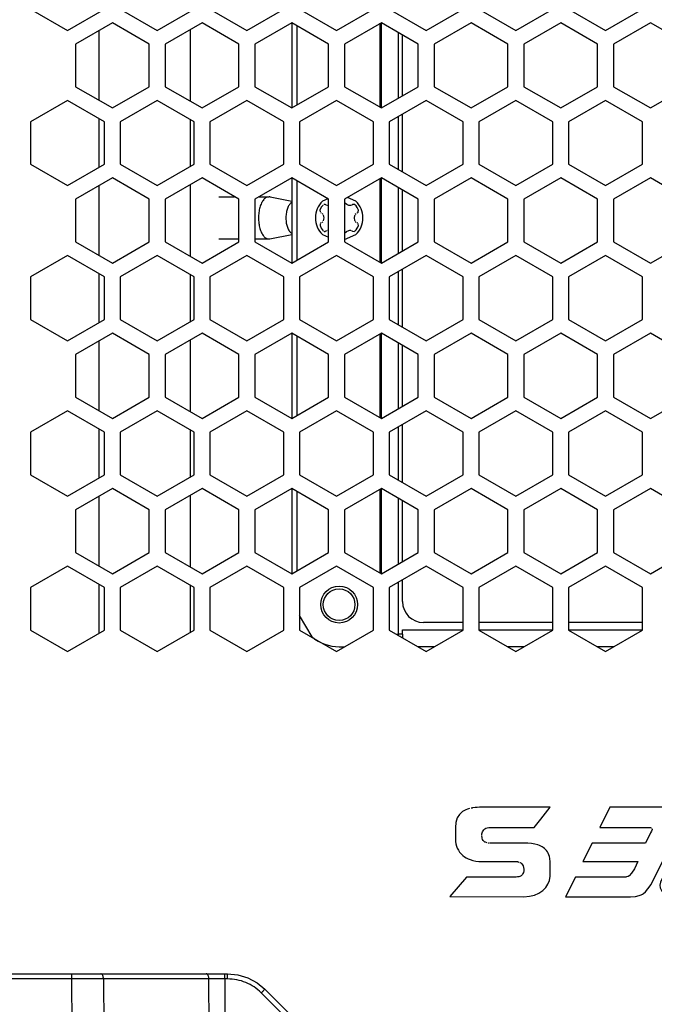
# Model space of a CAD drawing. Header units: millimetres. Extents: x -154 to 86, y -114 to 336.
# Tile 3 of 15: x -111 to -51, y -14 to 79. Entities that reach past the tile are written whole.
import ezdxf

# ---------------------------------------------------------------- set-up
doc = ezdxf.new("R2010")
doc.units = ezdxf.units.MM

# ---------------------------------------------------------------- blocks, each defined once
blk = doc.blocks.new('Gehaeuseschale-oben-Einbaudummy__1', base_point=(-136.349, -11.25))
at = {"color": 7, "linetype": 'Continuous'}
for p, q in [((-110.099, 80.208), (-106.599, 78.187)), ((-106.599, 78.187), (-103.099, 80.208)), ((-101.599, 80.208), (-98.099, 78.187)), ((-98.099, 78.187), (-94.599, 80.208)), ((-93.099, 80.208), (-89.599, 78.187)), ((-89.599, 78.187), (-86.099, 80.208)), ((-84.599, 80.208), (-81.099, 78.187)), ((-81.099, 78.187), (-77.599, 80.208)), ((-76.099, 80.208), (-72.599, 78.187)), ((-72.599, 78.187), (-69.099, 80.208)), ((-67.599, 80.208), (-64.099, 78.187)), ((-64.099, 78.187), (-60.599, 80.208)), ((-59.099, 80.208), (-55.599, 78.187)), ((-55.599, 78.187), (-52.099, 80.208)), ((-102.349, 78.911), (-105.849, 76.891)), ((-98.849, 76.891), (-102.349, 78.911)), ((-93.849, 78.911), (-97.349, 76.891)), ((-90.349, 76.891), (-93.849, 78.911)), ((-85.349, 78.911), (-88.849, 76.891)), ((-81.849, 76.891), (-85.349, 78.911)), ((-76.849, 78.911), (-80.349, 76.891)), ((-73.349, 76.891), (-76.849, 78.911)), ((-68.349, 78.911), (-71.849, 76.891)), ((-64.849, 76.891), (-68.349, 78.911)), ((-59.849, 78.911), (-63.349, 76.891)), ((-56.349, 76.891), (-59.849, 78.911)), ((-51.349, 78.911), (-54.849, 76.891)), ((-47.849, 76.891), (-51.349, 78.911)), ((-105.849, 76.891), (-105.849, 72.849)), ((-98.849, 72.849), (-98.849, 76.891)), ((-97.349, 76.891), (-97.349, 72.849)), ((-90.349, 72.849), (-90.349, 76.891)), ((-88.849, 76.891), (-88.849, 72.849)), ((-81.849, 72.849), (-81.849, 76.891)), ((-80.349, 76.891), (-80.349, 72.849)), ((-73.349, 72.849), (-73.349, 76.891)), ((-71.849, 76.891), (-71.849, 72.849)), ((-64.849, 72.849), (-64.849, 76.891)), ((-63.349, 76.891), (-63.349, 72.849)), ((-56.349, 72.849), (-56.349, 76.891)), ((-54.849, 76.891), (-54.849, 72.849)), ((-105.849, 72.849), (-102.349, 70.829)), ((-102.349, 70.829), (-98.849, 72.849)), ((-97.349, 72.849), (-93.849, 70.829)), ((-93.849, 70.829), (-90.349, 72.849)), ((-88.849, 72.849), (-85.349, 70.829)), ((-85.349, 70.829), (-81.849, 72.849)), ((-80.349, 72.849), (-76.849, 70.829)), ((-76.849, 70.829), (-73.349, 72.849)), ((-71.849, 72.849), (-68.349, 70.829)), ((-68.349, 70.829), (-64.849, 72.849)), ((-63.349, 72.849), (-59.849, 70.829)), ((-59.849, 70.829), (-56.349, 72.849)), ((-54.849, 72.849), (-51.349, 70.829)), ((-51.349, 70.829), (-47.849, 72.849)), ((-106.599, 71.55), (-110.099, 69.53)), ((-103.099, 69.53), (-106.599, 71.55)), ((-98.099, 71.55), (-101.599, 69.53)), ((-94.599, 69.53), (-98.099, 71.55)), ((-89.599, 71.55), (-93.099, 69.53)), ((-86.099, 69.53), (-89.599, 71.55)), ((-81.099, 71.55), (-84.599, 69.53)), ((-77.599, 69.53), (-81.099, 71.55)), ((-72.599, 71.55), (-76.099, 69.53)), ((-69.099, 69.53), (-72.599, 71.55)), ((-64.099, 71.55), (-67.599, 69.53)), ((-60.599, 69.53), (-64.099, 71.55)), ((-55.599, 71.55), (-59.099, 69.53)), ((-52.099, 69.53), (-55.599, 71.55)), ((-110.099, 69.53), (-110.099, 65.488)), ((-103.099, 65.488), (-103.099, 69.53)), ((-101.599, 69.53), (-101.599, 65.488)), ((-94.599, 65.488), (-94.599, 69.53)), ((-93.099, 69.53), (-93.099, 65.488)), ((-86.099, 65.488), (-86.099, 69.53)), ((-84.599, 69.53), (-84.599, 65.488)), ((-77.599, 65.488), (-77.599, 69.53)), ((-76.099, 69.53), (-76.099, 65.488)), ((-69.099, 65.488), (-69.099, 69.53)), ((-67.599, 69.53), (-67.599, 65.488)), ((-60.599, 65.488), (-60.599, 69.53)), ((-59.099, 69.53), (-59.099, 65.488)), ((-52.099, 65.488), (-52.099, 69.53)), ((-110.099, 65.488), (-106.599, 63.467)), ((-106.599, 63.467), (-103.099, 65.488)), ((-101.599, 65.488), (-98.099, 63.467)), ((-98.099, 63.467), (-94.599, 65.488)), ((-93.099, 65.488), (-89.599, 63.467)), ((-89.599, 63.467), (-86.099, 65.488)), ((-84.599, 65.488), (-81.099, 63.467)), ((-81.099, 63.467), (-77.599, 65.488)), ((-76.099, 65.488), (-72.599, 63.467)), ((-72.599, 63.467), (-69.099, 65.488)), ((-67.599, 65.488), (-64.099, 63.467)), ((-64.099, 63.467), (-60.599, 65.488)), ((-59.099, 65.488), (-55.599, 63.467)), ((-55.599, 63.467), (-52.099, 65.488)), ((-102.349, 64.191), (-105.849, 62.171)), ((-98.849, 62.171), (-102.349, 64.191)), ((-93.849, 64.191), (-97.349, 62.171)), ((-90.349, 62.171), (-93.849, 64.191)), ((-85.349, 64.191), (-88.849, 62.171)), ((-81.849, 62.171), (-85.349, 64.191)), ((-76.849, 64.191), (-80.349, 62.171)), ((-73.349, 62.171), (-76.849, 64.191)), ((-68.349, 64.191), (-71.849, 62.171)), ((-64.849, 62.171), (-68.349, 64.191)), ((-59.849, 64.191), (-63.349, 62.171)), ((-56.349, 62.171), (-59.849, 64.191)), ((-51.349, 64.191), (-54.849, 62.171)), ((-47.849, 62.171), (-51.349, 64.191)), ((-105.849, 62.171), (-105.849, 58.129)), ((-98.849, 58.129), (-98.849, 62.171)), ((-97.349, 62.171), (-97.349, 58.129)), ((-90.349, 58.129), (-90.349, 62.171)), ((-88.849, 62.171), (-88.849, 58.129)), ((-81.849, 58.129), (-81.849, 62.171)), ((-80.349, 62.171), (-80.349, 58.129)), ((-73.349, 58.129), (-73.349, 62.171)), ((-71.849, 62.171), (-71.849, 58.129)), ((-64.849, 58.129), (-64.849, 62.171)), ((-63.349, 62.171), (-63.349, 58.129)), ((-56.349, 58.129), (-56.349, 62.171)), ((-54.849, 62.171), (-54.849, 58.129)), ((-105.849, 58.129), (-102.349, 56.109)), ((-102.349, 56.109), (-98.849, 58.129)), ((-97.349, 58.129), (-93.849, 56.109)), ((-93.849, 56.109), (-90.349, 58.129)), ((-88.849, 58.129), (-85.349, 56.109)), ((-85.349, 56.109), (-81.849, 58.129)), ((-80.349, 58.129), (-76.849, 56.109)), ((-76.849, 56.109), (-73.349, 58.129)), ((-71.849, 58.129), (-68.349, 56.109)), ((-68.349, 56.109), (-64.849, 58.129)), ((-63.349, 58.129), (-59.849, 56.109)), ((-59.849, 56.109), (-56.349, 58.129)), ((-54.849, 58.129), (-51.349, 56.109)), ((-51.349, 56.109), (-47.849, 58.129)), ((-106.599, 56.83), (-110.099, 54.81)), ((-103.099, 54.81), (-106.599, 56.83)), ((-98.099, 56.83), (-101.599, 54.81)), ((-94.599, 54.81), (-98.099, 56.83)), ((-89.599, 56.83), (-93.099, 54.81)), ((-86.099, 54.81), (-89.599, 56.83)), ((-81.099, 56.83), (-84.599, 54.81)), ((-77.599, 54.81), (-81.099, 56.83)), ((-72.599, 56.83), (-76.099, 54.81)), ((-69.099, 54.81), (-72.599, 56.83)), ((-64.099, 56.83), (-67.599, 54.81)), ((-60.599, 54.81), (-64.099, 56.83)), ((-55.599, 56.83), (-59.099, 54.81)), ((-52.099, 54.81), (-55.599, 56.83)), ((-110.099, 54.81), (-110.099, 50.768)), ((-103.099, 50.768), (-103.099, 54.81)), ((-101.599, 54.81), (-101.599, 50.768)), ((-94.599, 50.768), (-94.599, 54.81)), ((-93.099, 54.81), (-93.099, 50.768)), ((-86.099, 50.768), (-86.099, 54.81)), ((-84.599, 54.81), (-84.599, 50.768)), ((-77.599, 50.768), (-77.599, 54.81)), ((-76.099, 54.81), (-76.099, 50.768)), ((-69.099, 50.768), (-69.099, 54.81)), ((-67.599, 54.81), (-67.599, 50.768)), ((-60.599, 50.768), (-60.599, 54.81)), ((-59.099, 54.81), (-59.099, 50.768)), ((-52.099, 50.768), (-52.099, 54.81)), ((-110.099, 50.768), (-106.599, 48.747)), ((-106.599, 48.747), (-103.099, 50.768)), ((-101.599, 50.768), (-98.099, 48.747)), ((-98.099, 48.747), (-94.599, 50.768)), ((-93.099, 50.768), (-89.599, 48.747)), ((-89.599, 48.747), (-86.099, 50.768)), ((-84.599, 50.768), (-81.099, 48.747)), ((-81.099, 48.747), (-77.599, 50.768)), ((-76.099, 50.768), (-72.599, 48.747)), ((-72.599, 48.747), (-69.099, 50.768)), ((-67.599, 50.768), (-64.099, 48.747)), ((-64.099, 48.747), (-60.599, 50.768)), ((-59.099, 50.768), (-55.599, 48.747)), ((-55.599, 48.747), (-52.099, 50.768)), ((-102.349, 49.471), (-105.849, 47.451)), ((-98.849, 47.451), (-102.349, 49.471)), ((-93.849, 49.471), (-97.349, 47.451)), ((-90.349, 47.451), (-93.849, 49.471)), ((-85.349, 49.471), (-88.849, 47.451)), ((-81.849, 47.451), (-85.349, 49.471)), ((-76.849, 49.471), (-80.349, 47.451)), ((-73.349, 47.451), (-76.849, 49.471)), ((-68.349, 49.471), (-71.849, 47.451)), ((-64.849, 47.451), (-68.349, 49.471)), ((-59.849, 49.471), (-63.349, 47.451)), ((-56.349, 47.451), (-59.849, 49.471)), ((-51.349, 49.471), (-54.849, 47.451)), ((-47.849, 47.451), (-51.349, 49.471)), ((-105.849, 47.451), (-105.849, 43.409)), ((-98.849, 43.409), (-98.849, 47.451)), ((-97.349, 47.451), (-97.349, 43.409)), ((-90.349, 43.409), (-90.349, 47.451)), ((-88.849, 47.451), (-88.849, 43.409)), ((-81.849, 43.409), (-81.849, 47.451)), ((-80.349, 47.451), (-80.349, 43.409)), ((-73.349, 43.409), (-73.349, 47.451)), ((-71.849, 47.451), (-71.849, 43.409)), ((-64.849, 43.409), (-64.849, 47.451)), ((-63.349, 47.451), (-63.349, 43.409)), ((-56.349, 43.409), (-56.349, 47.451)), ((-54.849, 47.451), (-54.849, 43.409)), ((-105.849, 43.409), (-102.349, 41.389)), ((-102.349, 41.389), (-98.849, 43.409)), ((-97.349, 43.409), (-93.849, 41.389)), ((-93.849, 41.389), (-90.349, 43.409)), ((-88.849, 43.409), (-85.349, 41.389)), ((-85.349, 41.389), (-81.849, 43.409)), ((-80.349, 43.409), (-76.849, 41.389)), ((-76.849, 41.389), (-73.349, 43.409)), ((-71.849, 43.409), (-68.349, 41.389)), ((-68.349, 41.389), (-64.849, 43.409)), ((-63.349, 43.409), (-59.849, 41.389)), ((-59.849, 41.389), (-56.349, 43.409)), ((-54.849, 43.409), (-51.349, 41.389)), ((-51.349, 41.389), (-47.849, 43.409)), ((-106.599, 42.11), (-110.099, 40.09)), ((-103.099, 40.09), (-106.599, 42.11)), ((-98.099, 42.11), (-101.599, 40.09)), ((-94.599, 40.09), (-98.099, 42.11)), ((-89.599, 42.11), (-93.099, 40.09)), ((-86.099, 40.09), (-89.599, 42.11)), ((-81.099, 42.11), (-84.599, 40.09)), ((-77.599, 40.09), (-81.099, 42.11)), ((-72.599, 42.11), (-76.099, 40.09)), ((-69.099, 40.09), (-72.599, 42.11)), ((-64.099, 42.11), (-67.599, 40.09)), ((-60.599, 40.09), (-64.099, 42.11)), ((-55.599, 42.11), (-59.099, 40.09)), ((-52.099, 40.09), (-55.599, 42.11)), ((-110.099, 40.09), (-110.099, 36.048)), ((-103.099, 36.048), (-103.099, 40.09)), ((-101.599, 40.09), (-101.599, 36.048)), ((-94.599, 36.048), (-94.599, 40.09)), ((-93.099, 40.09), (-93.099, 36.048)), ((-86.099, 36.048), (-86.099, 40.09)), ((-84.599, 40.09), (-84.599, 36.048)), ((-77.599, 36.048), (-77.599, 40.09)), ((-76.099, 40.09), (-76.099, 36.048)), ((-69.099, 36.048), (-69.099, 40.09)), ((-67.599, 40.09), (-67.599, 36.048)), ((-60.599, 36.048), (-60.599, 40.09)), ((-59.099, 40.09), (-59.099, 36.048)), ((-52.099, 36.048), (-52.099, 40.09)), ((-110.099, 36.048), (-106.599, 34.027)), ((-106.599, 34.027), (-103.099, 36.048)), ((-101.599, 36.048), (-98.099, 34.027)), ((-98.099, 34.027), (-94.599, 36.048)), ((-93.099, 36.048), (-89.599, 34.027)), ((-89.599, 34.027), (-86.099, 36.048)), ((-84.599, 36.048), (-81.099, 34.027)), ((-81.099, 34.027), (-77.599, 36.048)), ((-76.099, 36.048), (-72.599, 34.027)), ((-72.599, 34.027), (-69.099, 36.048)), ((-67.599, 36.048), (-64.099, 34.027)), ((-64.099, 34.027), (-60.599, 36.048)), ((-59.099, 36.048), (-55.599, 34.027)), ((-55.599, 34.027), (-52.099, 36.048)), ((-102.349, 34.751), (-105.849, 32.731)), ((-98.849, 32.731), (-102.349, 34.751)), ((-93.849, 34.751), (-97.349, 32.731)), ((-90.349, 32.731), (-93.849, 34.751)), ((-85.349, 34.751), (-88.849, 32.731)), ((-81.849, 32.731), (-85.349, 34.751)), ((-76.849, 34.751), (-80.349, 32.731)), ((-73.349, 32.731), (-76.849, 34.751)), ((-68.349, 34.751), (-71.849, 32.731)), ((-64.849, 32.731), (-68.349, 34.751)), ((-59.849, 34.751), (-63.349, 32.731)), ((-56.349, 32.731), (-59.849, 34.751)), ((-51.349, 34.751), (-54.849, 32.731)), ((-47.849, 32.731), (-51.349, 34.751)), ((-105.849, 32.731), (-105.849, 28.689)), ((-98.849, 28.689), (-98.849, 32.731)), ((-97.349, 32.731), (-97.349, 28.689)), ((-90.349, 28.689), (-90.349, 32.731)), ((-88.849, 32.731), (-88.849, 28.689)), ((-81.849, 28.689), (-81.849, 32.731)), ((-80.349, 32.731), (-80.349, 28.689)), ((-73.349, 28.689), (-73.349, 32.731)), ((-71.849, 32.731), (-71.849, 28.689)), ((-64.849, 28.689), (-64.849, 32.731)), ((-63.349, 32.731), (-63.349, 28.689)), ((-56.349, 28.689), (-56.349, 32.731)), ((-54.849, 32.731), (-54.849, 28.689)), ((-105.849, 28.689), (-102.349, 26.669)), ((-102.349, 26.669), (-98.849, 28.689)), ((-97.349, 28.689), (-93.849, 26.669)), ((-93.849, 26.669), (-90.349, 28.689)), ((-88.849, 28.689), (-85.349, 26.669)), ((-85.349, 26.669), (-81.849, 28.689)), ((-80.349, 28.689), (-76.849, 26.669)), ((-76.849, 26.669), (-73.349, 28.689)), ((-71.849, 28.689), (-68.349, 26.669)), ((-68.349, 26.669), (-64.849, 28.689)), ((-63.349, 28.689), (-59.849, 26.669)), ((-59.849, 26.669), (-56.349, 28.689)), ((-54.849, 28.689), (-51.349, 26.669)), ((-51.349, 26.669), (-47.849, 28.689)), ((-106.599, 27.39), (-110.099, 25.37)), ((-103.099, 25.37), (-106.599, 27.39)), ((-98.099, 27.39), (-101.599, 25.37)), ((-94.599, 25.37), (-98.099, 27.39)), ((-89.599, 27.39), (-93.099, 25.37)), ((-86.099, 25.37), (-89.599, 27.39)), ((-81.099, 27.39), (-84.599, 25.37)), ((-77.599, 25.37), (-81.099, 27.39)), ((-72.599, 27.39), (-76.099, 25.37)), ((-69.099, 25.37), (-72.599, 27.39)), ((-64.099, 27.39), (-67.599, 25.37)), ((-60.599, 25.37), (-64.099, 27.39)), ((-55.599, 27.39), (-59.099, 25.37)), ((-52.099, 25.37), (-55.599, 27.39)), ((-110.099, 25.37), (-110.099, 21.328)), ((-103.099, 21.328), (-103.099, 25.37)), ((-101.599, 25.37), (-101.599, 21.328)), ((-94.599, 21.328), (-94.599, 25.37)), ((-93.099, 25.37), (-93.099, 21.328)), ((-86.099, 21.328), (-86.099, 25.37)), ((-84.599, 25.37), (-84.599, 21.328)), ((-77.599, 21.328), (-77.599, 25.37)), ((-76.099, 25.37), (-76.099, 21.328)), ((-69.099, 21.328), (-69.099, 25.37)), ((-67.599, 25.37), (-67.599, 21.328)), ((-60.599, 21.328), (-60.599, 25.37)), ((-59.099, 25.37), (-59.099, 21.328)), ((-52.099, 21.328), (-52.099, 25.37)), ((-110.099, 21.328), (-106.599, 19.307)), ((-106.599, 19.307), (-103.099, 21.328)), ((-101.599, 21.328), (-98.099, 19.307)), ((-98.099, 19.307), (-94.599, 21.328)), ((-93.099, 21.328), (-89.599, 19.307)), ((-89.599, 19.307), (-86.099, 21.328)), ((-84.599, 21.328), (-81.099, 19.307)), ((-81.099, 19.307), (-77.599, 21.328)), ((-76.099, 21.328), (-72.599, 19.307)), ((-72.599, 19.307), (-69.099, 21.328)), ((-67.599, 21.328), (-64.099, 19.307)), ((-64.099, 19.307), (-60.599, 21.328)), ((-59.099, 21.328), (-55.599, 19.307)), ((-55.599, 19.307), (-52.099, 21.328))]:
    blk.add_line(p, q, dxfattribs=at)
blk = doc.blocks.new('Kuehlkoerper-PSU__2', base_point=(-103.631, 21.021))
at = {"color": 1, "linetype": 'Continuous'}
for p, q in [((-103.631, 78.171), (-103.631, 71.569)), ((-94.971, 78.264), (-94.971, 71.476)), ((-103.631, 69.837), (-103.631, 65.181)), ((-94.971, 69.744), (-94.971, 65.273)), ((-94.971, 63.544), (-94.971, 56.756)), ((-103.631, 63.451), (-103.631, 56.849)), ((-103.631, 55.117), (-103.631, 50.461)), ((-94.971, 55.024), (-94.971, 50.553)), ((-103.631, 48.731), (-103.631, 42.129)), ((-94.971, 48.824), (-94.971, 42.036)), ((-103.631, 40.397), (-103.631, 35.741)), ((-94.971, 40.304), (-94.971, 35.833)), ((-103.631, 34.011), (-103.631, 27.409)), ((-94.971, 34.104), (-94.971, 27.316)), ((-103.631, 25.677), (-103.631, 21.021)), ((-94.971, 25.584), (-94.971, 21.113))]:
    blk.add_line(p, q, dxfattribs=at)
blk = doc.blocks.new('Waermeleitpad-Dreyer-DS-GAP-AS30-2_5-1_0-V__7', base_point=(-85.349, 26.669))
at = {"color": 7, "linetype": 'Continuous'}
for p, q in [((-85.349, 78.911), (-85.349, 70.829)), ((-85.349, 64.191), (-85.349, 56.109)), ((-85.349, 49.471), (-85.349, 41.389)), ((-85.349, 34.751), (-85.349, 26.669))]:
    blk.add_line(p, q, dxfattribs=at)
blk = doc.blocks.new('Linsenschraube_selbstfurchend_16__8', base_point=(-92.24, 58.41))
at = {"color": 7, "linetype": 'Continuous'}
for p, q in [((-92.24, 62.41), (-90.763, 62.41)), ((-88.435, 62.41), (-87.496, 62.41)), ((-87.394, 62.4), (-85.349, 61.981)), ((-87.428, 58.413), (-85.349, 58.839)), ((-92.24, 58.41), (-90.349, 58.41)), ((-88.849, 58.41), (-87.496, 58.41))]:
    blk.add_line(p, q, dxfattribs=at)
for points in [[(-87.496, 62.41), (-87.755, 62.342), (-87.996, 62.142), (-88.203, 61.824), (-88.362, 61.41), (-88.462, 60.928), (-88.496, 60.41), (-88.462, 59.892), (-88.362, 59.41), (-88.203, 58.996), (-87.996, 58.678), (-87.755, 58.478), (-87.496, 58.41)], [(-87.394, 62.4), (-87.445, 62.405), (-87.496, 62.41)], [(-85.495, 61.753), (-85.676, 61.485), (-85.81, 61.122), (-85.885, 60.696), (-85.894, 60.246), (-85.837, 59.809), (-85.718, 59.426), (-85.548, 59.129), (-85.342, 58.945)], [(-85.342, 61.875), (-85.42, 61.822), (-85.495, 61.753)], [(-87.496, 58.41), (-87.462, 58.412), (-87.428, 58.413)]]:
    blk.add_spline(points, degree=3, dxfattribs=at)
blk = doc.blocks.new('Verbindungsteil_2__14', base_point=(-154.349, -68.751))
at = {"color": 7, "linetype": 'Continuous'}
for p, q in [((-117.582, -11.25), (-106.188, -11.25)), ((-106.188, -11.25), (-103.438, -11.25)), ((-103.438, -11.25), (-93.443, -11.25)), ((-103.4, -11.256), (-103.438, -11.25)), ((-93.443, -11.25), (-91.693, -11.25)), ((-93.404, -11.256), (-93.443, -11.25)), ((-91.693, -11.25), (-91.42, -11.25)), ((-91.42, -11.25), (-90.454, -11.344)), ((-90.454, -11.344), (-89.507, -11.631)), ((-89.507, -11.631), (-88.634, -12.098)), ((-88.634, -12.098), (-87.884, -12.714)), ((-87.884, -12.714), (-70.813, -29.786))]:
    blk.add_line(p, q, dxfattribs=at)
at = {"color": 1, "linetype": 'Continuous'}
for p, q in [((-106.188, -11.741), (-117.582, -11.741)), ((-106.188, -11.741), (-106.188, -11.25)), ((-105.956, -61.25), (-106.188, -11.741)), ((-103.188, -11.741), (-106.188, -11.741)), ((-103.188, -11.741), (-102.957, -61.25)), ((-93.193, -11.741), (-103.188, -11.741)), ((-93.102, -31.143), (-93.193, -11.741)), ((-91.693, -11.741), (-93.193, -11.741)), ((-91.693, -11.741), (-91.693, -11.25)), ((-91.693, -11.741), (-91.603, -31.143)), ((-91.42, -11.741), (-91.693, -11.741)), ((-91.42, -11.741), (-91.42, -11.25)), ((-71.167, -30.13), (-88.238, -13.059))]:
    blk.add_line(p, q, dxfattribs=at)
for points in [[(-103.188, -11.741), (-103.205, -11.571), (-103.25, -11.422), (-103.317, -11.312), (-103.4, -11.256)], [(-93.193, -11.741), (-93.21, -11.571), (-93.255, -11.422), (-93.322, -11.312), (-93.404, -11.256)], [(-88.238, -13.059), (-88.92, -12.5), (-89.698, -12.084), (-90.542, -11.828), (-91.42, -11.741)], [(-87.884, -12.714), (-87.889, -12.719), (-87.925, -12.752), (-87.988, -12.813), (-88.063, -12.885), (-88.147, -12.969), (-88.238, -13.059)]]:
    blk.add_spline(points, degree=3, dxfattribs=at)
blk = doc.blocks.new('Linsenschraube_selbstfurchend_5__15', base_point=(-82.666, 58.974))
at = {"color": 7, "linetype": 'Continuous'}
for p, q in [((-82.378, 61.626), (-82.542, 61.417)), ((-82.263, 61.687), (-82.306, 61.674)), ((-82.177, 61.686), (-82.263, 61.687)), ((-82.107, 61.659), (-82.177, 61.686)), ((-82.065, 61.626), (-82.107, 61.659)), ((-82.02, 61.591), (-82.065, 61.626)), ((-80.116, 61.68), (-80.335, 61.846)), ((-79.937, 61.597), (-80.116, 61.68)), ((-79.633, 61.626), (-79.678, 61.591)), ((-79.561, 61.674), (-79.633, 61.626)), ((-79.435, 61.687), (-79.561, 61.674)), ((-79.373, 61.665), (-79.435, 61.687)), ((-79.32, 61.626), (-79.373, 61.665)), ((-79.242, 61.54), (-79.32, 61.626)), ((-82.542, 61.417), (-82.666, 61.126)), ((-82.666, 61.126), (-82.662, 60.996)), ((-82.609, 60.912), (-82.569, 60.88)), ((-82.457, 60.833), (-82.389, 60.772)), ((-82.354, 60.699), (-82.322, 60.528)), ((-81.879, 61.563), (-81.967, 61.569)), ((-79.847, 61.569), (-79.937, 61.597)), ((-79.731, 61.569), (-79.847, 61.569)), ((-79.357, 60.644), (-79.344, 60.699)), ((-79.322, 60.753), (-79.241, 60.833)), ((-79.143, 61.395), (-79.242, 61.54)), ((-79.086, 61.283), (-79.143, 61.395)), ((-79.129, 60.88), (-79.089, 60.912)), ((-79.089, 60.912), (-79.054, 60.957)), ((-79.031, 61.126), (-79.086, 61.283)), ((-79.054, 60.957), (-79.036, 60.996)), ((-79.036, 60.996), (-79.031, 61.126)), ((-82.662, 59.824), (-82.662, 59.679)), ((-82.609, 59.908), (-82.644, 59.863)), ((-82.569, 59.94), (-82.609, 59.908)), ((-82.389, 60.048), (-82.457, 59.987)), ((-82.322, 60.292), (-82.354, 60.121)), ((-82.322, 60.528), (-82.316, 60.41)), ((-82.316, 60.41), (-82.322, 60.292)), ((-79.382, 60.41), (-79.357, 60.644)), ((-79.357, 60.176), (-79.382, 60.41)), ((-79.344, 60.121), (-79.357, 60.176)), ((-79.241, 59.987), (-79.322, 60.067)), ((-79.089, 59.908), (-79.129, 59.94)), ((-79.036, 59.824), (-79.054, 59.863)), ((-79.031, 59.694), (-79.036, 59.824)), ((-82.662, 59.679), (-82.555, 59.425)), ((-82.555, 59.425), (-82.378, 59.194)), ((-82.306, 59.146), (-82.263, 59.133)), ((-82.263, 59.133), (-82.177, 59.134)), ((-82.177, 59.134), (-82.137, 59.146)), ((-82.137, 59.146), (-82.065, 59.194)), ((-82.065, 59.194), (-82.02, 59.229)), ((-81.967, 59.251), (-81.879, 59.257)), ((-80.335, 58.974), (-80.149, 59.12)), ((-80.149, 59.12), (-79.937, 59.223)), ((-79.937, 59.223), (-79.847, 59.251)), ((-79.847, 59.251), (-79.731, 59.251)), ((-79.678, 59.229), (-79.633, 59.194)), ((-79.633, 59.194), (-79.591, 59.161)), ((-79.591, 59.161), (-79.435, 59.133)), ((-79.435, 59.133), (-79.392, 59.146)), ((-79.392, 59.146), (-79.32, 59.194)), ((-79.32, 59.194), (-79.242, 59.28)), ((-79.242, 59.28), (-79.143, 59.425)), ((-79.143, 59.425), (-79.086, 59.537)), ((-79.086, 59.537), (-79.031, 59.694))]:
    blk.add_line(p, q, dxfattribs=at)
blk = doc.blocks.new('Platte__22', base_point=(-82.349, 19.75))
at = {"color": 7, "linetype": 'Continuous'}
blk.add_circle((-80.849, 23.75), 1.5, dxfattribs=at)
blk = doc.blocks.new('Gehaeuse__25', base_point=(-84.849, 19.75))
at = {"color": 7, "linetype": 'Continuous'}
for p, q in [((-84.849, 78.623), (-84.849, 71.117)), ((-76.849, 70.829), (-76.849, 78.911)), ((-84.849, 63.903), (-84.849, 56.397)), ((-76.849, 56.109), (-76.849, 64.191)), ((-81.925, 62.214), (-82.44, 62.001)), ((-79.258, 62.001), (-80.064, 62.335)), ((-82.44, 58.819), (-81.849, 58.574)), ((-80.349, 58.367), (-79.258, 58.819)), ((-84.849, 49.183), (-84.849, 41.677)), ((-76.849, 41.389), (-76.849, 49.471)), ((-76.849, 26.669), (-76.849, 34.751)), ((-84.849, 34.463), (-84.849, 26.957)), ((-83.42, 20.686), (-84.599, 22.728)), ((-75.444, 20.95), (-75.249, 20.95)), ((-75.249, 20.95), (-75.249, 20.837)), ((-74.849, 20.95), (-75.249, 20.95)), ((-75.098, 20.75), (-75.049, 20.75)), ((-74.849, 20.95), (-74.849, 21.35)), ((-74.849, 20.95), (-74.849, 20.606)), ((-80.849, 19.75), (-80.332, 19.75)), ((-71.832, 19.75), (-73.366, 19.75)), ((-63.332, 19.75), (-64.866, 19.75)), ((-54.832, 19.75), (-56.366, 19.75))]:
    blk.add_line(p, q, dxfattribs=at)
at = {"color": 1, "linetype": 'Continuous'}
for p, q in [((-76.949, 70.886), (-76.949, 78.854)), ((-75.249, 77.988), (-75.249, 71.752)), ((-75.249, 70.02), (-75.249, 64.997)), ((-76.949, 56.166), (-76.949, 64.134)), ((-75.249, 63.268), (-75.249, 57.032)), ((-75.249, 55.3), (-75.249, 50.277)), ((-76.949, 41.446), (-76.949, 49.414)), ((-75.249, 48.548), (-75.249, 42.312)), ((-75.249, 40.58), (-75.249, 35.557)), ((-76.949, 26.726), (-76.949, 34.694)), ((-75.249, 33.828), (-75.249, 27.592)), ((-75.249, 25.86), (-75.249, 20.95)), ((-74.925, 20.65), (-74.849, 20.65)), ((-74.849, 21.35), (-69.099, 21.35)), ((-67.599, 21.35), (-60.599, 21.35)), ((-59.099, 21.35), (-52.099, 21.35))]:
    blk.add_line(p, q, dxfattribs=at)
at = {"color": 7, "linetype": 'Continuous'}
blk.add_circle((-80.849, 23.75), 1.75, dxfattribs=at)
for centre, radius, start, end in [((-80.849, 60.41), 2.25, 134.99995, 225.00005), ((-80.849, 60.41), 2.25, 314.99992, 45.00008), ((-80.849, 23.75), 4, 230.00002, 270.00004)]:
    blk.add_arc(centre, radius, start, end, dxfattribs=at)
blk = doc.blocks.new('Label-Gehaeuse__26', base_point=(-74.849, 22.05))
at = {"color": 7, "linetype": 'Continuous'}
for p, q in [((-74.849, 71.983), (-74.849, 77.757)), ((-74.849, 64.766), (-74.849, 70.251)), ((-74.849, 57.263), (-74.849, 63.037)), ((-74.849, 50.046), (-74.849, 55.531)), ((-74.849, 42.543), (-74.849, 48.317)), ((-74.849, 35.326), (-74.849, 40.811)), ((-74.849, 27.823), (-74.849, 33.597)), ((-74.849, 24.05), (-74.849, 26.091)), ((-69.099, 22.05), (-72.849, 22.05)), ((-60.599, 22.05), (-67.599, 22.05)), ((-52.099, 22.05), (-59.099, 22.05))]:
    blk.add_line(p, q, dxfattribs=at)
blk.add_arc((-72.849, 24.05), 2, 180, 270, dxfattribs=at)
blk = doc.blocks.new('Netzteil-LCC600-28U-9P_1__28', base_point=(-84.849, 19.577))
for name, p in [('Gehaeuse__25', (-84.849, 19.75)), ('Platte__22', (-82.349, 19.75)), ('Label-Gehaeuse__26', (-74.849, 22.05))]:
    blk.add_blockref(name, p)
blk = doc.blocks.new('Etikett-ODIN-PSU__29', base_point=(-72.849, -8.693))
at = {"color": 7, "linetype": 'Continuous'}
for p, q in [((-69.45, 3.858), (-69.657, 3.518)), ((-69.16, 4.122), (-69.45, 3.858)), ((-69.016, 4.209), (-69.16, 4.122)), ((-68.854, 4.286), (-69.016, 4.209)), ((-68.676, 4.352), (-68.854, 4.286)), ((-68.481, 4.408), (-68.676, 4.352)), ((-68.249, 4.458), (-68.331, 4.442)), ((-68.207, 4.466), (-68.249, 4.458)), ((-68.164, 4.473), (-68.207, 4.466)), ((-67.971, 4.501), (-68.164, 4.473)), ((-67.766, 4.526), (-67.971, 4.501)), ((-67.55, 4.543), (-67.766, 4.526)), ((-67.322, 4.55), (-67.55, 4.543)), ((-60.844, 4.531), (-67.322, 4.55)), ((-61.729, 3.412), (-60.844, 4.531)), ((-55.181, 4.538), (-56.131, 2.606)), ((-49.895, 4.538), (-55.181, 4.538)), ((-49.31, 4.478), (-49.895, 4.538)), ((-48.925, 4.328), (-49.31, 4.478)), ((-48.69, 4.136), (-48.925, 4.328)), ((-48.551, 3.951), (-48.69, 4.136)), ((-48.485, 3.826), (-48.551, 3.951)), ((-48.441, 3.683), (-48.485, 3.826)), ((-46.968, 3.955), (-47.144, 3.729)), ((-46.86, 4.064), (-46.968, 3.955)), ((-46.616, 4.241), (-46.86, 4.064)), ((-46.145, 4.418), (-46.616, 4.241)), ((-45.95, 4.457), (-46.145, 4.418)), ((-44.919, 4.539), (-45.95, 4.457)), ((-44.326, 4.549), (-44.919, 4.539)), ((-38.857, 4.538), (-44.326, 4.549)), ((-39.891, 2.606), (-38.857, 4.538)), ((-38.3, 3.672), (-37.952, 3.995)), ((-37.952, 3.995), (-37.546, 4.245)), ((-37.546, 4.245), (-37.174, 4.405)), ((-37.174, 4.405), (-36.816, 4.493)), ((-36.816, 4.493), (-36.417, 4.53)), ((-36.417, 4.53), (-35.923, 4.538)), ((-35.923, 4.538), (-32.421, 4.538)), ((-32.421, 4.538), (-31.839, 4.483)), ((-31.839, 4.483), (-31.445, 4.342)), ((-31.445, 4.342), (-31.186, 4.151)), ((-31.186, 4.151), (-31.009, 3.946)), ((-31.009, 3.946), (-30.895, 3.76)), ((-30.895, 3.76), (-30.869, 3.693)), ((-18.695, 4.553), (-24.659, 4.552)), ((-24.659, 4.552), (-24.659, -3.938)), ((-17.956, 4.485), (-18.695, 4.553)), ((-17.743, 4.432), (-17.956, 4.485)), ((-17.369, 4.281), (-17.743, 4.432)), ((-17.064, 4.07), (-17.369, 4.281)), ((-16.826, 3.798), (-17.064, 4.07)), ((-16.692, 3.555), (-16.826, 3.798)), ((-15.38, 3.86), (-15.587, 3.52)), ((-15.09, 4.124), (-15.38, 3.86)), ((-14.946, 4.212), (-15.09, 4.124)), ((-14.784, 4.289), (-14.946, 4.212)), ((-14.606, 4.355), (-14.784, 4.289)), ((-14.392, 4.416), (-14.606, 4.355)), ((-14.353, 4.427), (-14.392, 4.416)), ((-14.179, 4.461), (-14.261, 4.445)), ((-14.137, 4.469), (-14.179, 4.461)), ((-14.094, 4.476), (-14.137, 4.469)), ((-13.901, 4.504), (-14.094, 4.476)), ((-13.696, 4.529), (-13.901, 4.504)), ((-13.48, 4.546), (-13.696, 4.529)), ((-13.252, 4.552), (-13.48, 4.546)), ((-6.774, 4.534), (-13.252, 4.552)), ((-7.659, 3.415), (-6.774, 4.534)), ((-3.555, 4.546), (-5.836, 4.546)), ((-5.836, 4.546), (-5.836, -1.971)), ((-3.555, -1.322), (-3.555, 4.546)), ((0.072, 4.546), (0.072, -1.322)), ((2.353, 4.546), (0.072, 4.546)), ((2.353, -2.022), (2.353, 4.546)), ((-69.781, 3.101), (-69.823, 2.609)), ((-69.657, 3.518), (-69.781, 3.101)), ((-62.364, 2.609), (-61.729, 3.412)), ((-47.493, 3.123), (-50.226, -2.216)), ((-48.69, 2.484), (-48.498, 2.946)), ((-48.498, 2.946), (-48.419, 3.347)), ((-48.419, 3.347), (-48.441, 3.683)), ((-47.144, 3.729), (-47.493, 3.123)), ((-38.892, 2.664), (-38.607, 3.241)), ((-38.607, 3.241), (-38.3, 3.672)), ((-30.888, 3.05), (-31.071, 2.623)), ((-30.825, 3.401), (-30.888, 3.05)), ((-30.869, 3.693), (-30.834, 3.553)), ((-30.834, 3.553), (-30.825, 3.401)), ((-16.656, 3.466), (-16.692, 3.555)), ((-16.563, 3.126), (-16.656, 3.466)), ((-16.52, 2.621), (-16.563, 3.126)), ((-15.711, 3.104), (-15.753, 2.612)), ((-15.587, 3.52), (-15.711, 3.104)), ((-8.294, 2.612), (-7.659, 3.415)), ((-69.823, 2.609), (-69.823, 1.55)), ((-67.317, 1.929), (-67.312, 1.973)), ((-67.308, 2.025), (-67.285, 2.124)), ((-67.285, 2.124), (-67.251, 2.218)), ((-67.251, 2.218), (-67.204, 2.307)), ((-67.204, 2.307), (-67.145, 2.391)), ((-67.145, 2.391), (-67.049, 2.486)), ((-67.049, 2.486), (-66.938, 2.554)), ((-66.938, 2.554), (-66.811, 2.595)), ((-66.811, 2.595), (-66.668, 2.609)), ((-66.668, 2.609), (-62.364, 2.609)), ((-56.131, 2.606), (-51.342, 2.606)), ((-51.319, 2.101), (-51.812, 1.141)), ((-51.342, 2.606), (-51.284, 2.595)), ((-51.233, 2.279), (-51.319, 2.101)), ((-51.286, -2.789), (-48.69, 2.484)), ((-51.284, 2.595), (-51.24, 2.577)), ((-51.183, 2.434), (-51.233, 2.279)), ((-51.183, 2.497), (-51.183, 2.434)), ((-45.653, 1.745), (-45.417, 2.102)), ((-45.417, 2.102), (-45.248, 2.302)), ((-45.248, 2.302), (-45.2, 2.348)), ((-45.2, 2.348), (-45.049, 2.46)), ((-45.049, 2.46), (-44.82, 2.557)), ((-44.82, 2.557), (-44.183, 2.62)), ((-44.183, 2.62), (-43.153, 2.604)), ((-43.153, 2.604), (-39.891, 2.606)), ((-41.234, -2.267), (-38.892, 2.664)), ((-36.946, 1.888), (-38.625, -1.521)), ((-36.797, 2.145), (-36.946, 1.888)), ((-36.742, 2.215), (-36.797, 2.145)), ((-36.622, 2.336), (-36.742, 2.215)), ((-36.483, 2.431), (-36.622, 2.336)), ((-36.138, 2.549), (-36.483, 2.431)), ((-35.679, 2.585), (-36.138, 2.549)), ((-34.066, 2.585), (-35.679, 2.585)), ((-35.388, -1.284), (-33.795, 1.958)), ((-33.877, 2.576), (-34.066, 2.585)), ((-33.794, 2.56), (-33.877, 2.576)), ((-33.795, 1.958), (-33.667, 2.259)), ((-33.747, 2.545), (-33.794, 2.56)), ((-33.652, 2.452), (-33.747, 2.545)), ((-31.071, 2.623), (-33.721, -2.769)), ((-33.667, 2.259), (-33.649, 2.331)), ((-33.644, 2.413), (-33.652, 2.452)), ((-33.649, 2.331), (-33.644, 2.413)), ((-22.377, 2.621), (-19.502, 2.621)), ((-22.377, 1.143), (-22.377, 2.621)), ((-19.502, 2.621), (-19.264, 2.598)), ((-19.264, 2.598), (-19.195, 2.58)), ((-19.195, 2.58), (-19.075, 2.526)), ((-19.075, 2.526), (-18.976, 2.449)), ((-18.976, 2.449), (-18.9, 2.347)), ((-18.9, 2.347), (-18.845, 2.22)), ((-18.845, 2.22), (-18.826, 2.146)), ((-18.826, 2.146), (-18.801, 1.884)), ((-18.801, 1.884), (-18.826, 1.607)), ((-16.52, 1.254), (-16.52, 2.621)), ((-15.753, 2.612), (-15.753, 1.552)), ((-13.231, 1.655), (-13.249, 1.867)), ((-13.247, 1.932), (-13.242, 1.975)), ((-13.238, 2.028), (-13.215, 2.127)), ((-13.238, 2.028), (-13.215, 2.127)), ((-13.215, 2.127), (-13.181, 2.221)), ((-13.181, 2.221), (-13.134, 2.309)), ((-13.134, 2.309), (-13.075, 2.394)), ((-13.075, 2.394), (-12.979, 2.489)), ((-12.979, 2.489), (-12.868, 2.557)), ((-12.868, 2.557), (-12.741, 2.598)), ((-12.741, 2.598), (-12.598, 2.612)), ((-12.598, 2.612), (-8.294, 2.612)), ((-69.823, 1.55), (-69.812, 1.305)), ((-69.812, 1.305), (-69.779, 1.073)), ((-69.779, 1.073), (-69.725, 0.855)), ((-67.301, 1.653), (-67.319, 1.865)), ((-67.287, 1.59), (-67.301, 1.653)), ((-67.246, 1.477), (-67.287, 1.59)), ((-67.19, 1.381), (-67.246, 1.477)), ((-67.117, 1.301), (-67.19, 1.381)), ((-67.029, 1.238), (-67.117, 1.301)), ((-66.978, 1.212), (-67.029, 1.238)), ((-66.804, 1.159), (-66.978, 1.212)), ((-66.692, 1.147), (-66.735, 1.149)), ((-66.651, 1.143), (-66.692, 1.147)), ((-63.348, 1.141), (-66.608, 1.141)), ((-62.958, 1.13), (-63.348, 1.141)), ((-62.604, 1.097), (-62.958, 1.13)), ((-62.285, 1.041), (-62.604, 1.097)), ((-62, 0.964), (-62.285, 1.041)), ((-61.862, 0.915), (-62, 0.964)), ((-56.852, 1.141), (-57.75, -0.621)), ((-51.812, 1.141), (-56.852, 1.141)), ((-46.014, 1.141), (-45.968, 1.223)), ((-42.546, 1.141), (-46.014, 1.141)), ((-45.968, 1.223), (-45.804, 1.497)), ((-45.804, 1.497), (-45.653, 1.745)), ((-41.943, 1.08), (-42.546, 1.141)), ((-41.524, 0.93), (-41.943, 1.08)), ((-19.502, 1.143), (-22.377, 1.143)), ((-19.264, 1.165), (-19.502, 1.143)), ((-19.195, 1.183), (-19.264, 1.165)), ((-19.075, 1.235), (-19.195, 1.183)), ((-18.976, 1.309), (-19.075, 1.235)), ((-18.9, 1.409), (-18.976, 1.309)), ((-18.845, 1.534), (-18.9, 1.409)), ((-18.826, 1.607), (-18.845, 1.534)), ((-16.576, 0.765), (-16.52, 1.254)), ((-15.753, 1.552), (-15.742, 1.307)), ((-15.742, 1.307), (-15.709, 1.076)), ((-15.709, 1.076), (-15.655, 0.858)), ((-13.217, 1.593), (-13.231, 1.655)), ((-13.176, 1.48), (-13.217, 1.593)), ((-13.12, 1.384), (-13.176, 1.48)), ((-13.047, 1.304), (-13.12, 1.384)), ((-12.959, 1.241), (-13.047, 1.304)), ((-12.908, 1.215), (-12.959, 1.241)), ((-12.734, 1.162), (-12.908, 1.215)), ((-12.622, 1.15), (-12.664, 1.152)), ((-9.277, 1.144), (-12.538, 1.144)), ((-8.888, 1.133), (-9.277, 1.144)), ((-8.888, 1.133), (-9.277, 1.144)), ((-8.534, 1.1), (-8.888, 1.133)), ((-8.215, 1.044), (-8.534, 1.1)), ((-7.93, 0.967), (-8.215, 1.044)), ((-7.792, 0.918), (-7.93, 0.967)), ((-69.725, 0.855), (-69.648, 0.65)), ((-69.648, 0.65), (-69.55, 0.459)), ((-69.55, 0.459), (-69.43, 0.281)), ((-69.43, 0.281), (-69.288, 0.117)), ((-69.288, 0.117), (-69.124, -0.034)), ((-61.734, 0.859), (-61.862, 0.915)), ((-61.616, 0.798), (-61.734, 0.859)), ((-61.507, 0.729), (-61.616, 0.798)), ((-61.391, 0.64), (-61.507, 0.729)), ((-61.286, 0.541), (-61.391, 0.64)), ((-61.192, 0.431), (-61.286, 0.541)), ((-61.109, 0.311), (-61.192, 0.431)), ((-61.034, 0.173), (-61.109, 0.311)), ((-60.971, 0.023), (-61.034, 0.173)), ((-60.92, -0.139), (-60.971, 0.023)), ((-41.254, 0.739), (-41.524, 0.93)), ((-41.101, 0.553), (-41.254, 0.739)), ((-40.994, 0.296), (-41.101, 0.553)), ((-40.972, -0.017), (-40.994, 0.296)), ((-17.086, -0.149), (-16.848, 0.114)), ((-16.848, 0.114), (-16.711, 0.35)), ((-16.711, 0.35), (-16.674, 0.435)), ((-16.674, 0.435), (-16.576, 0.765)), ((-15.655, 0.858), (-15.578, 0.653)), ((-15.578, 0.653), (-15.48, 0.462)), ((-15.48, 0.462), (-15.36, 0.284)), ((-15.36, 0.284), (-15.218, 0.12)), ((-15.218, 0.12), (-15.054, -0.031)), ((-7.664, 0.862), (-7.792, 0.918)), ((-7.546, 0.8), (-7.664, 0.862)), ((-7.437, 0.732), (-7.546, 0.8)), ((-7.321, 0.643), (-7.437, 0.732)), ((-7.216, 0.544), (-7.321, 0.643)), ((-7.122, 0.434), (-7.216, 0.544)), ((-7.039, 0.314), (-7.122, 0.434)), ((-6.963, 0.176), (-7.039, 0.314)), ((-6.9, 0.025), (-6.963, 0.176)), ((-6.85, -0.137), (-6.9, 0.025)), ((-69.124, -0.034), (-68.966, -0.153)), ((-68.966, -0.153), (-68.798, -0.258)), ((-68.798, -0.258), (-68.62, -0.349)), ((-68.62, -0.349), (-68.433, -0.427)), ((-68.433, -0.427), (-68.179, -0.507)), ((-68.179, -0.507), (-67.908, -0.565)), ((-67.908, -0.565), (-67.622, -0.6)), ((-67.622, -0.6), (-67.319, -0.612)), ((-67.319, -0.612), (-64, -0.612)), ((-64, -0.612), (-63.953, -0.62)), ((-63.953, -0.62), (-63.909, -0.631)), ((-63.909, -0.631), (-63.867, -0.642)), ((-63.867, -0.642), (-63.826, -0.655)), ((-63.728, -0.691), (-63.677, -0.717)), ((-63.677, -0.717), (-63.63, -0.746)), ((-63.63, -0.746), (-63.586, -0.778)), ((-63.586, -0.778), (-63.546, -0.813)), ((-63.546, -0.813), (-63.46, -0.913)), ((-63.46, -0.913), (-63.398, -1.033)), ((-60.882, -0.313), (-60.92, -0.139)), ((-60.865, -0.426), (-60.882, -0.313)), ((-60.853, -0.543), (-60.865, -0.426)), ((-60.846, -0.665), (-60.853, -0.543)), ((-60.844, -0.791), (-60.846, -0.665)), ((-60.844, -1.786), (-60.844, -0.791)), ((-57.75, -0.621), (-52.522, -0.619)), ((-52.522, -0.619), (-52.863, -1.294)), ((-47.052, -0.965), (-46.91, -0.807)), ((-46.91, -0.807), (-46.864, -0.767)), ((-46.864, -0.767), (-46.769, -0.706)), ((-46.769, -0.706), (-46.67, -0.665)), ((-46.67, -0.665), (-46.445, -0.626)), ((-46.445, -0.626), (-46.166, -0.621)), ((-46.166, -0.621), (-44.224, -0.621)), ((-44.224, -0.621), (-44.004, -0.631)), ((-44.004, -0.631), (-43.944, -0.64)), ((-43.944, -0.64), (-43.845, -0.667)), ((-43.845, -0.667), (-43.773, -0.709)), ((-43.72, -0.928), (-43.763, -1.066)), ((-43.731, -0.763), (-43.714, -0.82)), ((-43.714, -0.82), (-43.72, -0.928)), ((-42.206, -2.758), (-41.253, -0.846)), ((-41.253, -0.846), (-41.053, -0.394)), ((-41.053, -0.394), (-40.972, -0.017)), ((-22.363, -3.937), (-22.363, -0.618)), ((-22.363, -0.618), (-18.695, -0.618)), ((-18.695, -0.618), (-17.969, -0.552)), ((-17.969, -0.552), (-17.76, -0.501)), ((-17.76, -0.501), (-17.391, -0.354)), ((-17.391, -0.354), (-17.086, -0.149)), ((-15.054, -0.031), (-14.896, -0.151)), ((-14.896, -0.151), (-14.728, -0.255)), ((-14.728, -0.255), (-14.55, -0.346)), ((-14.55, -0.346), (-14.363, -0.424)), ((-14.363, -0.424), (-14.109, -0.504)), ((-14.109, -0.504), (-13.838, -0.562)), ((-13.838, -0.562), (-13.552, -0.597)), ((-13.552, -0.597), (-13.249, -0.609)), ((-13.249, -0.609), (-9.93, -0.609)), ((-9.93, -0.609), (-9.883, -0.618)), ((-9.883, -0.618), (-9.839, -0.628)), ((-9.839, -0.628), (-9.796, -0.64)), ((-9.796, -0.64), (-9.755, -0.652)), ((-9.658, -0.688), (-9.607, -0.714)), ((-9.607, -0.714), (-9.56, -0.743)), ((-9.56, -0.743), (-9.516, -0.775)), ((-9.516, -0.775), (-9.476, -0.81)), ((-9.476, -0.81), (-9.39, -0.911)), ((-9.39, -0.911), (-9.328, -1.03)), ((-6.812, -0.31), (-6.85, -0.137)), ((-6.795, -0.423), (-6.812, -0.31)), ((-6.783, -0.54), (-6.795, -0.423)), ((-6.776, -0.662), (-6.783, -0.54)), ((-6.773, -0.789), (-6.776, -0.662)), ((-6.773, -1.783), (-6.773, -0.789)), ((-63.484, -1.852), (-63.52, -1.893)), ((-63.425, -1.754), (-63.484, -1.852)), ((-63.383, -1.635), (-63.425, -1.754)), ((-63.398, -1.033), (-63.36, -1.172)), ((-63.356, -1.499), (-63.383, -1.635)), ((-63.36, -1.172), (-63.348, -1.33)), ((-63.348, -1.33), (-63.356, -1.499)), ((-60.846, -1.889), (-60.844, -1.838)), ((-60.844, -1.838), (-60.844, -1.786)), ((-53.124, -1.717), (-53.343, -1.961)), ((-52.863, -1.294), (-53.124, -1.717)), ((-47.445, -1.889), (-47.444, -1.798)), ((-47.444, -1.798), (-47.428, -1.719)), ((-47.428, -1.719), (-47.394, -1.618)), ((-47.394, -1.618), (-47.279, -1.38)), ((-47.279, -1.38), (-47.052, -0.965)), ((-44.08, -1.605), (-44.348, -1.9)), ((-43.773, -1.114), (-44.08, -1.605)), ((-43.763, -1.066), (-43.773, -1.114)), ((-38.748, -1.811), (-38.758, -1.915)), ((-38.625, -1.521), (-38.748, -1.811)), ((-35.899, -1.934), (-35.756, -1.831)), ((-35.756, -1.831), (-35.625, -1.692)), ((-35.625, -1.692), (-35.563, -1.607)), ((-35.563, -1.607), (-35.388, -1.284)), ((-9.414, -1.849), (-9.45, -1.89)), ((-9.355, -1.751), (-9.414, -1.849)), ((-9.312, -1.632), (-9.355, -1.751)), ((-9.328, -1.03), (-9.29, -1.169)), ((-9.286, -1.497), (-9.312, -1.632)), ((-9.29, -1.169), (-9.278, -1.327)), ((-9.278, -1.327), (-9.286, -1.497)), ((-6.776, -1.886), (-6.774, -1.835)), ((-6.774, -1.835), (-6.773, -1.783)), ((-3.534, -1.539), (-3.555, -1.322)), ((-3.518, -1.601), (-3.534, -1.539)), ((-3.472, -1.711), (-3.518, -1.601)), ((-3.407, -1.8), (-3.472, -1.711)), ((-3.323, -1.87), (-3.407, -1.8)), ((-0.076, -1.8), (-0.16, -1.87)), ((-0.011, -1.711), (-0.076, -1.8)), ((0.035, -1.601), (-0.011, -1.711)), ((0.051, -1.539), (0.035, -1.601)), ((0.072, -1.322), (0.051, -1.539)), ((-68.785, -2.079), (-70.36, -3.94)), ((-64.057, -2.079), (-68.785, -2.079)), ((-63.939, -2.073), (-64.057, -2.079)), ((-63.831, -2.057), (-63.939, -2.073)), ((-63.735, -2.03), (-63.831, -2.057)), ((-63.65, -1.992), (-63.735, -2.03)), ((-63.603, -1.963), (-63.65, -1.992)), ((-63.559, -1.93), (-63.603, -1.963)), ((-63.52, -1.893), (-63.559, -1.93)), ((-61.265, -3.086), (-61.057, -2.763)), ((-61.057, -2.763), (-60.92, -2.398)), ((-60.92, -2.398), (-60.853, -1.99)), ((-60.853, -1.99), (-60.849, -1.94)), ((-60.849, -1.94), (-60.846, -1.889)), ((-58.443, -2.1), (-59.39, -3.941)), ((-53.972, -2.1), (-58.443, -2.1)), ((-53.678, -2.086), (-53.972, -2.1)), ((-53.599, -2.073), (-53.678, -2.086)), ((-53.461, -2.031), (-53.599, -2.073)), ((-53.343, -1.961), (-53.461, -2.031)), ((-51.572, -3.21), (-51.286, -2.789)), ((-50.395, -2.569), (-50.446, -2.862)), ((-50.226, -2.216), (-50.395, -2.569)), ((-47.434, -1.931), (-47.445, -1.889)), ((-47.395, -1.995), (-47.434, -1.931)), ((-47.322, -2.044), (-47.395, -1.995)), ((-47.244, -2.068), (-47.322, -2.044)), ((-47.114, -2.082), (-47.244, -2.068)), ((-45.033, -2.082), (-47.114, -2.082)), ((-44.729, -2.062), (-45.033, -2.082)), ((-44.643, -2.044), (-44.729, -2.062)), ((-44.488, -1.988), (-44.643, -2.044)), ((-44.348, -1.9), (-44.488, -1.988)), ((-42.502, -3.179), (-42.206, -2.758)), ((-41.435, -2.914), (-41.375, -2.635)), ((-41.375, -2.635), (-41.234, -2.267)), ((-38.692, -2.028), (-38.636, -2.054)), ((-38.636, -2.054), (-38.385, -2.082)), ((-38.385, -2.082), (-36.643, -2.082)), ((-36.643, -2.082), (-36.325, -2.066)), ((-36.325, -2.066), (-36.231, -2.052)), ((-36.231, -2.052), (-36.056, -2.006)), ((-36.056, -2.006), (-35.899, -1.934)), ((-33.721, -2.769), (-33.959, -3.193)), ((-14.715, -2.076), (-16.29, -3.938)), ((-9.987, -2.076), (-14.715, -2.076)), ((-9.868, -2.071), (-9.987, -2.076)), ((-9.761, -2.054), (-9.868, -2.071)), ((-9.665, -2.027), (-9.761, -2.054)), ((-9.58, -1.989), (-9.665, -2.027)), ((-9.532, -1.96), (-9.58, -1.989)), ((-9.489, -1.927), (-9.532, -1.96)), ((-9.45, -1.89), (-9.489, -1.927)), ((-7.195, -3.083), (-6.987, -2.761)), ((-6.987, -2.761), (-6.85, -2.395)), ((-6.85, -2.395), (-6.783, -1.987)), ((-6.783, -1.987), (-6.779, -1.937)), ((-6.779, -1.937), (-6.776, -1.886)), ((-5.836, -1.971), (-5.805, -2.428)), ((-5.805, -2.428), (-5.712, -2.821)), ((-3.221, -1.92), (-3.323, -1.87)), ((-3.163, -1.937), (-3.221, -1.92)), ((-2.961, -1.96), (-3.163, -1.937)), ((-0.522, -1.96), (-2.961, -1.96)), ((-0.32, -1.937), (-0.522, -1.96)), ((-0.262, -1.92), (-0.32, -1.937)), ((-0.16, -1.87), (-0.262, -1.92)), ((2.183, -2.989), (2.257, -2.798)), ((2.257, -2.798), (2.31, -2.577)), ((2.31, -2.577), (2.342, -2.321)), ((2.342, -2.321), (2.353, -2.022)), ((-62.343, -3.797), (-61.917, -3.617)), ((-61.917, -3.617), (-61.542, -3.365)), ((-61.542, -3.365), (-61.265, -3.086)), ((-61.542, -3.365), (-61.265, -3.086)), ((-52.207, -3.754), (-52.096, -3.689)), ((-52.096, -3.689), (-52.006, -3.632)), ((-52.006, -3.632), (-51.821, -3.482)), ((-51.821, -3.482), (-51.572, -3.21)), ((-50.446, -2.862), (-50.408, -3.118)), ((-50.408, -3.118), (-50.306, -3.356)), ((-50.306, -3.356), (-50.168, -3.543)), ((-50.168, -3.543), (-49.931, -3.732)), ((-49.931, -3.732), (-49.592, -3.877)), ((-43.355, -3.819), (-43.151, -3.727)), ((-43.151, -3.727), (-43.039, -3.658)), ((-43.039, -3.658), (-42.948, -3.601)), ((-42.948, -3.601), (-42.759, -3.451)), ((-42.759, -3.451), (-42.502, -3.179)), ((-41.42, -3.145), (-41.435, -2.914)), ((-41.334, -3.368), (-41.42, -3.145)), ((-41.198, -3.554), (-41.334, -3.368)), ((-40.965, -3.74), (-41.198, -3.554)), ((-34.526, -3.715), (-34.647, -3.773)), ((-34.396, -3.638), (-34.526, -3.715)), ((-34.196, -3.474), (-34.396, -3.638)), ((-33.959, -3.193), (-34.196, -3.474)), ((-8.273, -3.794), (-7.847, -3.614)), ((-7.847, -3.614), (-7.472, -3.362)), ((-7.472, -3.362), (-7.195, -3.083)), ((-5.712, -2.821), (-5.559, -3.152)), ((-5.559, -3.152), (-5.344, -3.419)), ((-5.231, -3.519), (-5.169, -3.564)), ((-5.169, -3.564), (-5.103, -3.606)), ((-5.103, -3.606), (-4.926, -3.699)), ((-4.926, -3.699), (-4.727, -3.778)), ((1.306, -3.757), (1.604, -3.617)), ((1.604, -3.617), (1.678, -3.569)), ((1.678, -3.569), (1.748, -3.519)), ((1.748, -3.519), (1.882, -3.405)), ((1.882, -3.405), (1.999, -3.28)), ((1.999, -3.28), (2.1, -3.142)), ((2.1, -3.142), (2.183, -2.989)), ((-70.36, -3.94), (-63.348, -3.941)), ((-63.348, -3.941), (-62.82, -3.905)), ((-62.82, -3.905), (-62.343, -3.797)), ((-59.39, -3.941), (-53.243, -3.941)), ((-53.243, -3.941), (-52.742, -3.91)), ((-52.742, -3.91), (-52.409, -3.838)), ((-52.409, -3.838), (-52.207, -3.754)), ((-49.592, -3.877), (-49.144, -3.935)), ((-49.144, -3.935), (-44.189, -3.935)), ((-44.189, -3.935), (-43.688, -3.9)), ((-43.688, -3.9), (-43.355, -3.819)), ((-40.627, -3.883), (-40.965, -3.74)), ((-40.179, -3.941), (-40.627, -3.883)), ((-35.727, -3.936), (-40.179, -3.941)), ((-35.218, -3.909), (-35.727, -3.936)), ((-34.868, -3.846), (-35.218, -3.909)), ((-34.647, -3.773), (-34.868, -3.846)), ((-24.659, -3.938), (-22.363, -3.937)), ((-16.29, -3.938), (-9.278, -3.938)), ((-9.278, -3.938), (-8.75, -3.902)), ((-8.75, -3.902), (-8.273, -3.794)), ((-4.727, -3.778), (-4.506, -3.84)), ((-4.506, -3.84), (-4.264, -3.887)), ((-4.264, -3.887), (-4.1, -3.909)), ((-4.1, -3.909), (-3.927, -3.925)), ((-3.927, -3.925), (-3.746, -3.935)), ((-3.746, -3.935), (-3.555, -3.938)), ((-3.555, -3.938), (0.072, -3.938)), ((0.072, -3.938), (0.54, -3.918)), ((0.54, -3.918), (0.952, -3.858)), ((0.952, -3.858), (1.306, -3.757))]:
    blk.add_line(p, q, dxfattribs=at)
blk = doc.blocks.new('Netzteil-S360__32', base_point=(-154.349, -114.25))
for name, p in [('Gehaeuseschale-oben-Einbaudummy__1', (-136.349, -11.25)), ('Netzteil-LCC600-28U-9P_1__28', (-84.849, 19.577)), ('Kuehlkoerper-PSU__2', (-103.631, 21.021)), ('Waermeleitpad-Dreyer-DS-GAP-AS30-2_5-1_0-V__7', (-85.349, 26.669)), ('Linsenschraube_selbstfurchend_16__8', (-92.24, 58.41)), ('Linsenschraube_selbstfurchend_5__15', (-82.666, 58.974)), ('Etikett-ODIN-PSU__29', (-72.849, -8.693)), ('Verbindungsteil_2__14', (-154.349, -68.751))]:
    blk.add_blockref(name, p)
blk = doc.blocks.new('DrfsichtA', base_point=(97, 111))
blk.add_blockref('Netzteil-S360__32', (-154.349, -114.25))

msp = doc.modelspace()

# ---------------------------------------------------------------- block references
msp.add_blockref('DrfsichtA', (97, 111))

doc.saveas('drawing.dxf')
